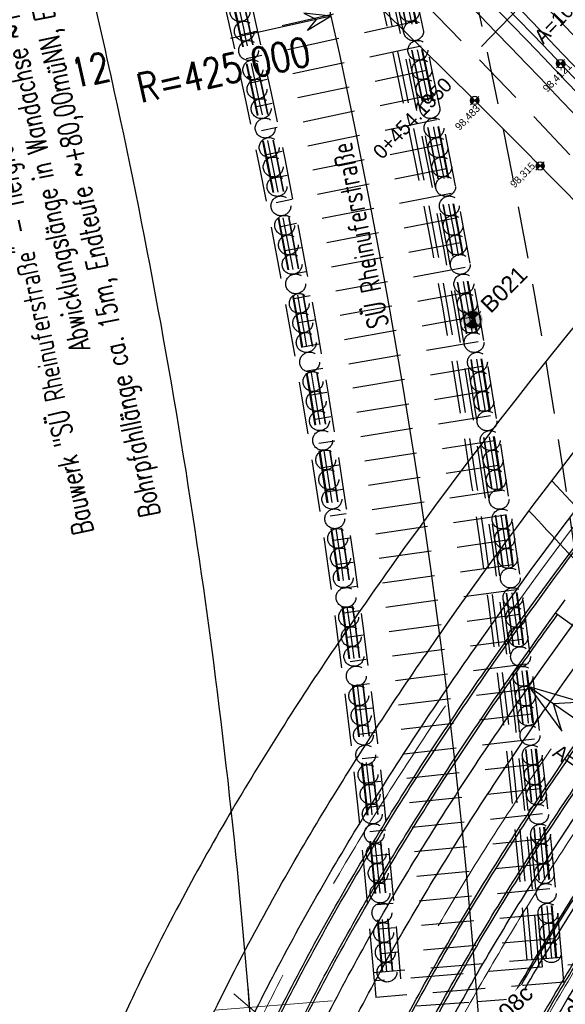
# Model space of a CAD drawing. Header units: metres. Extents: x 3458045 to 3462392, y 5482308 to 5484762.
# Tile 123 of 256: x 3459649 to 3459682, y 5483629 to 5483688. Entities that reach past the tile are written whole.
import ezdxf
from ezdxf.enums import TextEntityAlignment as Align

# ---------------------------------------------------------------- set-up
doc = ezdxf.new("R2010")
doc.units = ezdxf.units.M
doc.header["$PDMODE"] = 3
doc.header["$PDSIZE"] = 0.1
for name, pattern in [('AUSGEZOGEN', [2, 1, 1]), ('VERDECKT', [9.525, 6.35, -3.175]), ('VERDECKT2', [4.7625, 3.175, -1.5875])]:
    doc.linetypes.add(name, pattern=pattern)
doc.layers.get('0').update_dxf_attribs({"linetype": 'CONTINUOUS'})
for name, color, linetype in [('-SP_AXIS', 7, 'CONTINUOUS'), ('BAUER_BK BESTAND', 170, 'CONTINUOUS'), ('SP_ACHSE_6731', 7, 'CONTINUOUS'), ('SP_ACHSE_8521', 7, 'CONTINUOUS'), ('SP_ACHSE_8901', 7, 'CONTINUOUS'), ('SP_ACHSE_8911', 7, 'CONTINUOUS'), ('SP_AXIS', 7, 'CONTINUOUS'), ('SP_BW5xx-BrückenB44', 7, 'CONTINUOUS'), ('SP_BW5xx-SchutzbauwerkBASF', 7, 'VERDECKT2'), ('SP_BW5xx-StwRheinuferstraße', 7, 'CONTINUOUS'), ('SP_BW5xx-SÜRheinuferstraße', 7, 'CONTINUOUS'), ('SP_StadtbahnFluchtweg', 1, 'CONTINUOUS'), ('SP_Trogwand_L7+8', 2, 'CONTINUOUS'), ('SP_Tunnelwand_L7+8', 2, 'VERDECKT2'), ('SP_Vb_Planung', 10, 'CONTINUOUS'), ('SP_VERM', 1, 'CONTINUOUS'), ('SP_VERM-VA-B44', 150, 'CONTINUOUS'), ('T__AXIS', 3, 'CONTINUOUS')]:
    doc.layers.add(name, color=color, linetype=linetype)
doc.styles.add('K_ISOCP', font='k_isocp.shx')
doc.styles.add('SIMPLEX8', font='simplexd.shx', dxfattribs={"width": 0.8})
doc.styles.add('SP_F', font='romans.shx', dxfattribs={"width": 0.7, "bigfont": 'sp_f.shx'})
doc.styles.get("Standard").update_dxf_attribs({"font": 'txt.shx'})
doc.linetypes.add('EISENBAHN', pattern='A,0.15,[130,ltypeshp.shx,S=0.25,R=0,X=0,Y=0],0.15', length=0.3)

# ---------------------------------------------------------------- blocks, each defined once
blk = doc.blocks.new('kmr_li')
at = {"color": 1, "linetype": 'Continuous'}
blk.add_line((0, 0), (0, 3.571), dxfattribs=at)
at = {"color": 1}
for p, q in [((0, 0), (-0.306, 0.907)), ((-0.306, 0.907), (0, 0.519)), ((0, 0), (0.306, 0.907)), ((0.306, 0.907), (0, 0.519))]:
    blk.add_line(p, q, dxfattribs=at)
at = {"color": 1, "linetype": 'Continuous', "style": 'K_ISOCP'}
blk.add_attdef('STATION', text='', height=1, rotation=270.0001, dxfattribs=at).set_placement((0, 4.404), align=Align.MIDDLE_RIGHT)
blk.add_attdef('PARAUL', text='', height=1, rotation=270.0001, dxfattribs=at).set_placement((-0.5, 1), align=Align.TOP_RIGHT)
blk.add_attdef('PARAOL', text='', height=1, rotation=270.0001, dxfattribs=at).set_placement((0.5, 1), align=Align.BOTTOM_RIGHT)
blk = doc.blocks.new('kmr_re')
at = {"color": 1}
for p, q in [((0, 0), (-0.306221, -0.907473)), ((0, 0), (0.306221, -0.907473)), ((-0.306221, -0.907473), (0, -0.51875)), ((0.306221, -0.907473), (0, -0.51875))]:
    blk.add_line(p, q, dxfattribs=at)
at = {"color": 1, "linetype": 'Continuous'}
blk.add_line((0, 0), (0, -3.57143), dxfattribs=at)
at = {"color": 1, "linetype": 'Continuous', "style": 'K_ISOCP'}
blk.add_attdef('PARAUL', text='', height=1, rotation=270.0000584, dxfattribs=at).set_placement((-0.5, -1), align=Align.TOP_LEFT)
blk.add_attdef('PARAOL', text='', height=1, rotation=270.0000584, dxfattribs=at).set_placement((0.5, -1), align=Align.BOTTOM_LEFT)
blk.add_attdef('STATION', text='', height=1, rotation=270.0000584, dxfattribs=at).set_placement((0, -3.57143), align=Align.MIDDLE_LEFT)
blk = doc.blocks.new('SOFI-HK', base_point=(0, 0.000969))
at = {"color": 0, "linetype": 'Continuous'}
for p, q in [((0, 0.139982), (0, -0.138069)), ((-0.145258, 0.000969), (0.139135, 0.000969))]:
    blk.add_line(p, q, dxfattribs=at)
at = {"color": 0, "linetype": 'Continuous', "const_width": 0.1}
for points in [[(0, 0.050969, 0.414214), (-0.05, 0.000969)], [(0.05, 0.000969, -0.414214), (0, -0.049031)]]:
    blk.add_lwpolyline(points, format="xyb", dxfattribs=at)
at = {"color": 0, "linetype": 'Continuous'}
blk.add_circle((0, 0.000969), 0.1, dxfattribs=at)
blk = doc.blocks.new('B021')
h = blk.add_hatch(color=161)
h.dxf.hatch_style = 1
h.paths.add_polyline_path([(2.5, 0, 1), (-2.5, 0, 1)])
at = {"layer": 'BAUER_BK BESTAND'}
blk.add_point((0, 0), dxfattribs=at)
blk = doc.blocks.new('SOF_BEMSTR2')
at = {"color": 0, "linetype": 'ByBlock', "lineweight": -2}
for p, q in [((0, -20), (0, 8.5)), ((3.535, 3.535), (-3.535, -3.535)), ((-5, 0), (5, 0))]:
    blk.add_line(p, q, dxfattribs=at)

msp = doc.modelspace()

# ---------------------------------------------------------------- linework, layer by layer
at = {"layer": 'SP_ACHSE_6731'}
msp.add_lwpolyline([(3459881.431, 5483781.605), (3459775.3544, 5483717.6418, 0.0006868), (3459770.5464, 5483714.7367, 0.0020604), (3459765.7545, 5483711.8051, 0.003434), (3459760.995, 5483708.8211, 0.0048076), (3459756.2855, 5483705.7591, 0.0001835), (3459756.13, 5483705.6556, 0.0917105), (3459689.9388, 5483641.4448, 0.005897), (3459686.9574, 5483637.1459, 0.0073719), (3459684.0911, 5483632.7695, 0.0088469), (3459681.3683, 5483628.3025, 0.0103219), (3459678.8188, 5483623.7345, 0.011797), (3459676.4739, 5483619.0584, 0.0045035), (3459675.7031, 5483617.3858, 0.2228231), (3459677.0437, 5483532.3132, 0.0025401)], format="xyb", dxfattribs=at)
at = {"layer": 'SP_ACHSE_8521'}
msp.add_lwpolyline([(3459667.116, 5483524.3467, -0.2255197), (3459663.8072, 5483620.7334, -0.0051343), (3459664.7675, 5483622.8858, -0.011674), (3459667.3044, 5483628.0892, -0.0103411), (3459670.0679, 5483633.176, -0.0090081), (3459673.0262, 5483638.1522, -0.0076752), (3459676.1489, 5483643.027, -0.0063424), (3459679.407, 5483647.8124, -0.0936983), (3459747.1614, 5483714.0324, -0.0004892), (3459747.5816, 5483714.3114, -0.0047607), (3459752.3417, 5483717.3973, -0.0034005), (3459757.1515, 5483720.4051, -0.0020403), (3459761.9938, 5483723.3604, -0.0006801), (3459766.8521, 5483726.2893), (3459833.8685, 5483766.6082)], format="xyb", dxfattribs=at)
at = {"layer": 'SP_ACHSE_8901'}
msp.add_lwpolyline([(3459478.4179, 5483881.5975), (3459663.5917, 5483703.287, -0.0763528), (3459773.4733, 5483559.3038, -0.0026415)], format="xyb", dxfattribs=at)
at = {"layer": 'SP_ACHSE_8911'}
msp.add_lwpolyline([(3459777.2173, 5483559.7474, 0.0769413), (3459666.0197, 5483705.8087), (3459480.8452, 5483884.1198, 0.0146052)], format="xyb", dxfattribs=at)
at = {"layer": 'SP_AXIS'}
for points in [[(3459462.9996, 5483888.6898), (3459657.2317, 5483701.6383, -0.0004357), (3459663.6067, 5483695.4918, -0.001307), (3459669.9603, 5483689.3232, -0.0021783), (3459676.2707, 5483683.1104, -0.0030497), (3459682.5157, 5483676.832, -0.003921), (3459688.6726, 5483670.4671, -0.0047924), (3459694.7177, 5483663.996, -0.0018941), (3459696.8141, 5483661.6896, -0.028225), (3459725.0993, 5483626.531, -0.0018941), (3459726.9033, 5483623.9892, -0.0047924), (3459731.9296, 5483616.6986, -0.003921), (3459736.8282, 5483609.3214, -0.0030497), (3459741.6235, 5483601.8767, -0.0021783), (3459746.3407, 5483594.3821, -0.001307), (3459751.0056, 5483586.8549, -0.0004357), (3459755.6442, 5483579.3114, 0.0003596)], [(3459777.2173, 5483559.7474, 0.0769413), (3459666.0197, 5483705.8087), (3459480.8452, 5483884.1198, 0.0146052)], [(3459478.4179, 5483881.5975), (3459663.5917, 5483703.287, -0.0763528), (3459773.4733, 5483559.3038, -0.0026415)], [(3459881.431, 5483781.605), (3459775.3544, 5483717.6418, 0.0006868), (3459770.5464, 5483714.7367, 0.0020604), (3459765.7545, 5483711.8051, 0.003434), (3459760.995, 5483708.8211, 0.0048076), (3459756.2855, 5483705.7591, 0.0001835), (3459756.13, 5483705.6556, 0.0917105), (3459689.9388, 5483641.4448, 0.005897), (3459686.9574, 5483637.1459, 0.0073719), (3459684.0911, 5483632.7695, 0.0088469), (3459681.3683, 5483628.3025, 0.0103219), (3459678.8188, 5483623.7345, 0.011797), (3459676.4739, 5483619.0584, 0.0045035), (3459675.7031, 5483617.3858, 0.2228231), (3459677.0437, 5483532.3132, 0.0025401)], [(3459667.116, 5483524.3467, -0.2255197), (3459663.8072, 5483620.7334, -0.0051343), (3459664.7675, 5483622.8858, -0.011674), (3459667.3044, 5483628.0892, -0.0103411), (3459670.0679, 5483633.176, -0.0090081), (3459673.0262, 5483638.1522, -0.0076752), (3459676.1489, 5483643.027, -0.0063424), (3459679.407, 5483647.8124, -0.0936983), (3459747.1614, 5483714.0324, -0.0004892), (3459747.5816, 5483714.3114, -0.0047607), (3459752.3417, 5483717.3973, -0.0034005), (3459757.1515, 5483720.4051, -0.0020403), (3459761.9938, 5483723.3604, -0.0006801), (3459766.8521, 5483726.2893), (3459833.8685, 5483766.6082)]]:
    msp.add_lwpolyline(points, format="xyb", dxfattribs=at)
at = {"layer": 'SP_BW5xx-BrückenB44', "color": 96, "ltscale": 0.5}
msp.add_line((3459685.6168, 5483648.8868), (3459681.0175, 5483652.2522), dxfattribs=at)
at = {"layer": 'SP_BW5xx-BrückenB44', "color": 96, "linetype": 'VERDECKT', "lineweight": 13, "ltscale": 2, "flags": 128}
for points in [[(3459662.4661, 5483617.5053, -0.0077788), (3459663.8072, 5483620.7334, -0.0051343), (3459664.7675, 5483622.8858, -0.011674), (3459667.3044, 5483628.0892, -0.0103411), (3459670.0679, 5483633.176, -0.0090081), (3459673.0262, 5483638.1522, -0.0076752), (3459676.1489, 5483643.027, -0.0063424), (3459679.407, 5483647.8124, -0.0936983), (3459747.1614, 5483714.0324, -0.0004892), (3459747.5816, 5483714.3114, -0.0047607), (3459752.3417, 5483717.3973, -0.0034005), (3459757.1515, 5483720.4051, -0.0020403), (3459761.9938, 5483723.3604, -0.0006801), (3459766.8521, 5483726.2893), (3459767.293, 5483726.5545)], [(3459665.4795, 5483616.2878, -0.007822), (3459666.7888, 5483619.44, -0.0051343), (3459667.7218, 5483621.5313, -0.011674), (3459670.1917, 5483626.5972, -0.0103411), (3459672.891, 5483631.5659, -0.0090081), (3459675.7894, 5483636.4414, -0.0076752), (3459678.8583, 5483641.2321, -0.0063424), (3459682.07, 5483645.9494, -0.0936983), (3459748.9617, 5483711.3266, -0.0004892), (3459749.3767, 5483711.6021, -0.0047607), (3459754.0836, 5483714.6535, -0.0034005), (3459758.8559, 5483717.6379, -0.0020403), (3459763.6756, 5483720.5793, -0.0006801), (3459768.5263, 5483723.5037), (3459769.1481, 5483723.8778)]]:
    msp.add_lwpolyline(points, format="xyb", dxfattribs=at)
at = {"layer": 'SP_BW5xx-BrückenB44', "color": 96}
for points in [[(3459664.1798, 5483617.514, -0.0063324), (3459665.2636, 5483620.1016, -0.0051343), (3459666.2106, 5483622.2242, -0.011674), (3459668.7147, 5483627.3604, -0.0103411), (3459671.4469, 5483632.3895, -0.0090081), (3459674.3759, 5483637.3165, -0.0076752), (3459677.4723, 5483642.1503, -0.0063424), (3459680.7078, 5483646.9024, -0.0936983), (3459748.0408, 5483712.7108, -0.0004892), (3459748.4584, 5483712.988, -0.0047607), (3459753.1925, 5483716.0571, -0.0034005), (3459757.9841, 5483719.0534, -0.0020403), (3459762.8153, 5483722.0019, -0.0006412), (3459767.392, 5483724.7615)], [(3459668.7247, 5483614.9767, -0.0078715), (3459669.9997, 5483618.0471, -0.0051343), (3459670.9033, 5483620.0725, -0.011674), (3459673.301, 5483624.9903, -0.0103411), (3459675.9312, 5483629.8318, -0.0090081), (3459678.7652, 5483634.5989, -0.0076752), (3459681.7761, 5483639.2992, -0.0063424), (3459684.9379, 5483643.9431, -0.0936983), (3459750.9005, 5483708.4127, -0.0004892), (3459751.3098, 5483708.6844, -0.0047607), (3459755.9594, 5483711.6987, -0.0034005), (3459760.6914, 5483714.6578, -0.0020403), (3459765.4867, 5483717.5844, -0.0006801), (3459770.3293, 5483720.5038), (3459771.1459, 5483720.9951)], [(3459659.9511, 5483618.5214, -0.0077448), (3459661.3188, 5483621.8129, -0.0051343), (3459662.3019, 5483624.0164, -0.011674), (3459664.8947, 5483629.3345, -0.0103411), (3459667.7117, 5483634.5199, -0.0090081), (3459670.7199, 5483639.5801, -0.0076752), (3459673.8875, 5483644.525, -0.0063424), (3459677.1844, 5483649.3673, -0.0936983), (3459745.6588, 5483716.2907, -0.0004892), (3459746.0835, 5483716.5727, -0.0037356), (3459749.8484, 5483719.0244, -0.0034005)], [(3459670.9622, 5483613.4256, -0.0093683), (3459672.4307, 5483616.9924, -0.0051343), (3459673.3121, 5483618.968, -0.011674), (3459675.6552, 5483623.7737, -0.0103411), (3459678.2331, 5483628.5189, -0.0090081), (3459681.0184, 5483633.2039, -0.0076752), (3459683.9854, 5483637.8357, -0.0063424), (3459687.1093, 5483642.424, -0.0936983), (3459752.3685, 5483706.2064, -0.0004892), (3459752.7734, 5483706.4753, -0.0047607), (3459757.3797, 5483709.4614, -0.0034005), (3459762.0812, 5483712.4014, -0.0020403), (3459766.858, 5483715.3167, -0.0006801), (3459771.6944, 5483718.2324), (3459772.6586, 5483718.8125)], [(3459671.089, 5483614.0214, -0.0079096), (3459672.339, 5483617.0322, -0.0051343), (3459673.2212, 5483619.0097, -0.011674), (3459675.5664, 5483623.8196, -0.0103411), (3459678.1463, 5483628.5684, -0.0090081), (3459680.9333, 5483633.2566, -0.0076752), (3459683.902, 5483637.8909, -0.0063424), (3459687.0274, 5483642.4813, -0.0936983), (3459752.3131, 5483706.2897, -0.0004892), (3459752.7182, 5483706.5586, -0.0047607), (3459757.3261, 5483709.5458, -0.0034005), (3459762.0287, 5483712.4866, -0.0020403), (3459766.8062, 5483715.4023, -0.0006801), (3459771.6429, 5483718.3181), (3459772.6015, 5483718.8949)], [(3459671.2403, 5483613.3132, -0.0093772), (3459672.706, 5483616.873, -0.0051343), (3459673.5848, 5483618.8429, -0.011674), (3459675.9217, 5483623.6359, -0.0103411), (3459678.4937, 5483628.3703, -0.0090081), (3459681.2734, 5483633.046, -0.0076752), (3459684.2355, 5483637.67, -0.0063424), (3459687.3551, 5483642.252, -0.0936983), (3459752.5347, 5483705.9567, -0.0004892), (3459752.9391, 5483706.2252, -0.0047607), (3459757.5405, 5483709.2081, -0.0034005), (3459762.2385, 5483712.146, -0.0020403), (3459767.0132, 5483715.06, -0.0006801), (3459771.8489, 5483717.9753), (3459772.8298, 5483718.5654)], [(3459773.5686, 5483717.4994, 0.0004908), (3459770.1317, 5483715.4208, 0.0020604), (3459765.3342, 5483712.4858, 0.003434), (3459760.5654, 5483709.496, 0.0048076), (3459755.843, 5483706.4256, 0.0001835), (3459755.6867, 5483706.3216, 0.0918169), (3459689.2245, 5483641.8206, 0.0059411), (3459686.205, 5483637.462, 0.0074015), (3459683.3002, 5483633.0203, 0.0088619), (3459680.5389, 5483628.4825, 0.0103224), (3459677.9516, 5483623.8381, 0.0117829), (3459675.5699, 5483619.0799, 0.005959), (3459674.5446, 5483616.8334, 0.0080538), (3459673.2779, 5483613.8381, 0.0080538)], [(3459773.6543, 5483717.3758, 0.000492), (3459770.2095, 5483715.2925, 0.0020604), (3459765.413, 5483712.3582, 0.003434), (3459760.646, 5483709.3694, 0.0048076), (3459755.926, 5483706.3006, 0.0001835), (3459755.7698, 5483706.1967, 0.0918169), (3459689.3468, 5483641.7338, 0.0059411), (3459686.3293, 5483637.3781, 0.0074015), (3459683.4269, 5483632.94, 0.0088619), (3459680.6684, 5483628.4068, 0.0103224), (3459678.0841, 5483623.7678, 0.0117829), (3459675.7056, 5483619.0159, 0.005959), (3459674.6817, 5483616.7728, 0.0080538), (3459673.417, 5483613.7819, 0.0080538)], [(3459658.7574, 5483619.0037, -0.007729), (3459660.1376, 5483622.3253, -0.0051343), (3459661.1315, 5483624.553, -0.011674), (3459663.7509, 5483629.9256, -0.0103411), (3459666.5933, 5483635.1578, -0.0090081), (3459669.6253, 5483640.2578, -0.0076752), (3459672.8142, 5483645.236, -0.0063424), (3459676.1294, 5483650.1053, -0.0908776), (3459742.5424, 5483715.7442, 0.7365005)], [(3459656.6944, 5483619.8372, -0.0077027), (3459658.0964, 5483623.2108, -0.0051343), (3459659.109, 5483625.4804, -0.011674), (3459661.7742, 5483630.9471, -0.0103411), (3459664.6606, 5483636.2602, -0.0090081), (3459667.7335, 5483641.4291, -0.0076752), (3459670.9593, 5483646.4648, -0.0063424), (3459674.3063, 5483651.3807, -0.0800487), (3459732.1465, 5483711.0587, -0.0004892)], [(3459661.9352, 5483619.5533, -0.0040219), (3459662.649, 5483621.2359, -0.0051343), (3459663.6199, 5483623.412, -0.011674), (3459666.1828, 5483628.6689, -0.0103411), (3459668.9713, 5483633.8015, -0.0090081), (3459671.9528, 5483638.8168, -0.0076752), (3459675.0964, 5483643.7242, -0.0063424), (3459678.3725, 5483648.5361, -0.0054256), (3459681.6077, 5483653.0596, -0.0004892)], [(3459662.0742, 5483619.4971, -0.0040188), (3459662.7866, 5483621.1762, -0.0051343), (3459663.7563, 5483623.3495, -0.011674), (3459666.3161, 5483628.6, -0.0103411), (3459669.1015, 5483633.7272, -0.0090081), (3459672.0803, 5483638.7378, -0.0076752), (3459675.2214, 5483643.6414, -0.0063424), (3459678.4954, 5483648.4501, -0.0044495), (3459681.1398, 5483652.1628, -0.0004892)], [(3459667.2203, 5483617.418, -0.0038997), (3459667.8782, 5483618.9674, -0.0051343), (3459668.8012, 5483621.0363, -0.011674), (3459671.2466, 5483626.052, -0.0103411), (3459673.9225, 5483630.9775, -0.0090081), (3459676.7991, 5483635.8162, -0.0076752), (3459679.8483, 5483640.5763, -0.0063424), (3459683.0431, 5483645.2687, -0.0054279), (3459686.2077, 5483649.6935, -0.0004892)], [(3459667.0813, 5483617.4742, -0.0039031), (3459667.7406, 5483619.0271, -0.0051343), (3459668.6649, 5483621.0988, -0.011674), (3459671.1134, 5483626.1209, -0.0103411), (3459673.7922, 5483631.0518, -0.0090081), (3459676.6716, 5483635.8952, -0.0076752), (3459679.7232, 5483640.6592, -0.0063424), (3459682.9202, 5483645.3546, -0.0044307), (3459685.4978, 5483648.9739, -0.0004892)]]:
    msp.add_lwpolyline(points, format="xyb", dxfattribs=at)
at = {"layer": 'SP_BW5xx-BrückenB44', "color": 96, "flags": 128}
for points in [[(3459667.925, 5483615.2998, -0.0078588), (3459669.2084, 5483618.3903, -0.0051343), (3459670.1193, 5483620.432, -0.011674), (3459672.5348, 5483625.3863, -0.0103411), (3459675.182, 5483630.2591, -0.0090081), (3459678.0319, 5483635.053, -0.0076752), (3459681.0571, 5483639.7755, -0.0063424), (3459684.2312, 5483644.4375, -0.0936983), (3459750.4228, 5483709.1308, -0.0004892), (3459750.8334, 5483709.4034, -0.0047607), (3459755.4972, 5483712.4268, -0.0034005), (3459760.2391, 5483715.3922, -0.0020403), (3459765.0404, 5483718.3224, -0.0007879), (3459770.654, 5483721.705, -0.0006412)], [(3459680.5586, 5483653.8272, -0.0436448), (3459710.1152, 5483687.599, -0.0004892)], [(3459660.0902, 5483618.4653, -0.0077467), (3459661.4564, 5483621.7532, -0.0051343), (3459662.4382, 5483623.9539, -0.011674), (3459665.0279, 5483629.2657, -0.0103411), (3459667.842, 5483634.4456, -0.0090081), (3459670.8475, 5483639.5011, -0.0076752), (3459674.0126, 5483644.4421, -0.0063424), (3459677.3073, 5483649.2813, -0.0054251), (3459680.5586, 5483653.8272, -0.0004892)], [(3459667.7859, 5483615.356, -0.0078567), (3459669.0708, 5483618.45, -0.0051343), (3459669.9829, 5483620.4945, -0.011674), (3459672.4015, 5483625.4552, -0.0103411), (3459675.0517, 5483630.3334, -0.0090081), (3459677.9044, 5483635.1319, -0.0076752), (3459680.9321, 5483639.8584, -0.0063424), (3459684.1083, 5483644.5235, -0.0054285), (3459687.2569, 5483648.9258, -0.0004892)]]:
    msp.add_lwpolyline(points, format="xyb", dxfattribs=at)
at = {"layer": 'SP_BW5xx-BrückenB44', "color": 96, "lineweight": 13}
msp.add_lwpolyline([(3459669.1883, 5483614.7894, -0.0078788), (3459670.4584, 5483617.8481, -0.0051343), (3459671.3578, 5483619.8641, -0.011674), (3459673.7452, 5483624.7608, -0.0103411), (3459676.3656, 5483629.5841, -0.0090081), (3459679.1904, 5483634.3357, -0.0076752), (3459682.193, 5483639.0231, -0.0063424), (3459685.3476, 5483643.6564, -0.0936983), (3459751.1775, 5483707.9964, -0.0004892), (3459751.5859, 5483708.2676, -0.0047607), (3459756.2274, 5483711.2765, -0.0034005), (3459760.9536, 5483714.232, -0.0020403), (3459765.7454, 5483717.1565, -0.0006801), (3459770.5869, 5483720.0752), (3459771.4313, 5483720.5833)], format="xyb", dxfattribs=at)
at = {"layer": 'SP_BW5xx-BrückenB44', "lineweight": 13, "flags": 128}
for points in [[(3459680.7884, 5483660.2517, -0.0037012), (3459685.3175, 5483655.382, -0.0018963), (3459687.3492, 5483653.1469, -0.0116833), (3459697.6695, 5483641.2518, -0.0144022), (3459709.6088, 5483625.9462)], [(3459679.4117, 5483658.4321, -0.0034897), (3459683.6587, 5483653.8619, -0.0018992), (3459685.6815, 5483651.6364, -0.0121148), (3459696.3026, 5483639.3736, -0.0145496), (3459708.2543, 5483623.9882)]]:
    msp.add_lwpolyline(points, format="xyb", dxfattribs=at)
at = {"layer": 'SP_BW5xx-SchutzbauwerkBASF', "color": 96}
msp.add_lwpolyline([(3459672.6044, 5483628.4916), (3459676.2939, 5483628.7647), (3459679.7848, 5483629.0221)], dxfattribs=at)
at = {"layer": 'SP_BW5xx-StwRheinuferstraße', "color": 96, "linetype": 'VERDECKT', "lineweight": 13, "ltscale": 2, "flags": 128}
msp.add_lwpolyline([(3459659.221, 5483618.8164, -0.007735), (3459660.5963, 5483622.1263, -0.0051343), (3459661.586, 5483624.3446, -0.011674), (3459664.1951, 5483629.6961, -0.0103411), (3459667.0277, 5483634.9101, -0.0090081), (3459670.0504, 5483639.9946, -0.0076752), (3459673.231, 5483644.9599, -0.0063424), (3459676.5391, 5483649.8187, -0.0936983), (3459745.2226, 5483716.9464, -0.0004892), (3459745.6485, 5483717.2292, -0.0047607), (3459750.4658, 5483720.3522, -0.0034005), (3459755.316, 5483723.3852, -0.0020403), (3459760.1827, 5483726.3553, -0.0006801), (3459765.0492, 5483729.2892), (3459765.2952, 5483729.4372)], format="xyb", dxfattribs=at)
at = {"layer": 'SP_BW5xx-SÜRheinuferstraße', "color": 96, "linetype": 'VERDECKT2'}
for p, q in [((3459672.2452, 5483689.494), (3459661.9949, 5483687.2178)), ((3459672.5698, 5483688.0201), (3459662.3152, 5483685.7634)), ((3459672.8911, 5483686.5374), (3459662.6286, 5483684.3169)), ((3459673.2072, 5483685.0536), (3459662.9369, 5483682.8693)), ((3459673.518, 5483683.5686), (3459663.24, 5483681.4207)), ((3459673.8235, 5483682.0826), (3459663.5381, 5483679.9709)), ((3459674.1238, 5483680.5955), (3459663.831, 5483678.5201)), ((3459674.4189, 5483679.1074), (3459664.1188, 5483677.0683)), ((3459674.7087, 5483677.6182), (3459664.4015, 5483675.6155)), ((3459674.9933, 5483676.128), (3459664.679, 5483674.1617)), ((3459675.2726, 5483674.6368), (3459664.9514, 5483672.7069)), ((3459675.5466, 5483673.1446), (3459665.2187, 5483671.2512)), ((3459675.8154, 5483671.6515), (3459665.4809, 5483669.7946)), ((3459676.0788, 5483670.1574), (3459665.7378, 5483668.337)), ((3459676.3371, 5483668.6625), (3459665.9897, 5483666.8785)), ((3459676.59, 5483667.1666), (3459666.2364, 5483665.4192)), ((3459676.8376, 5483665.6698), (3459666.478, 5483663.9589)), ((3459677.08, 5483664.1722), (3459666.7143, 5483662.4979)), ((3459677.3171, 5483662.6737), (3459666.9456, 5483661.036)), ((3459677.5489, 5483661.1744), (3459667.1717, 5483659.5733)), ((3459677.7754, 5483659.6743), (3459667.3926, 5483658.1098)), ((3459677.9966, 5483658.1734), (3459667.6083, 5483656.6456)), ((3459678.2125, 5483656.6717), (3459667.8189, 5483655.1806)), ((3459678.4231, 5483655.1693), (3459668.0243, 5483653.7148)), ((3459678.6284, 5483653.6661), (3459668.2245, 5483652.2484)), ((3459678.8284, 5483652.1622), (3459668.4196, 5483650.7812)), ((3459679.0231, 5483650.6577), (3459668.6095, 5483649.3134)), ((3459679.2124, 5483649.1524), (3459668.7941, 5483647.8449)), ((3459679.3965, 5483647.6465), (3459668.9737, 5483646.3758)), ((3459679.5752, 5483646.14), (3459669.148, 5483644.906)), ((3459679.7487, 5483644.6328), (3459669.3171, 5483643.4357)), ((3459679.9168, 5483643.125), (3459669.4811, 5483641.9647)), ((3459680.0795, 5483641.6166), (3459669.6398, 5483640.4932)), ((3459680.237, 5483640.1077), (3459669.7934, 5483639.0211)), ((3459680.3891, 5483638.5983), (3459669.9417, 5483637.5485)), ((3459680.5359, 5483637.0883), (3459670.0849, 5483636.0754)), ((3459680.6774, 5483635.5777), (3459670.2228, 5483634.6018)), ((3459680.8135, 5483634.0668), (3459670.3556, 5483633.1277)), ((3459680.9443, 5483632.5553), (3459670.4832, 5483631.6532)), ((3459681.3891, 5483631.4339), (3459670.0273, 5483630.5015)), ((3459684.918, 5483631.2218), (3459670.0679, 5483630.0032)), ((3459679.5951, 5483631.2867), (3459679.2961, 5483631.2621)), ((3459681.5092, 5483629.9387), (3459681.4297, 5483630.9355)), ((3459670.0679, 5483630.0032), (3459670.1473, 5483629.0063)), ((3459681.5092, 5483629.9387), (3459670.1473, 5483629.0063)), ((3459680.2252, 5483629.8352), (3459680.2253, 5483629.8334))]:
    msp.add_line(p, q, dxfattribs=at)
for points in [[(3459684.918, 5483631.2218, 0.0340566), (3459676.1686, 5483689.5826, 0.0056643), (3459674.1154, 5483698.4335, 0.0065321), (3459671.8389, 5483707.2633, 0.0036749), (3459670.5784, 5483711.7658, 0.0197576), (3459662.9094, 5483734.9164, 0.0344244), (3459645.279, 5483773.5398, 0.0020038), (3459644.0662, 5483775.7542, 0.0061011), (3459639.8927, 5483783.0847, 0.0051625), (3459635.5731, 5483790.2892, 0.0042238), (3459631.1363, 5483797.3837, 0.0032852), (3459626.6112, 5483804.3834, 0.0023466), (3459622.0256, 5483811.3045, 0.0006441), (3459619.9172, 5483814.4457)], [(3459680.7911, 5483631.3848, 0.0337681), (3459672.1646, 5483688.7002, 0.0056643), (3459670.1322, 5483697.4618, 0.0065321), (3459667.8824, 5483706.1879, 0.0036749), (3459666.6384, 5483710.6316, 0.0197576), (3459659.0714, 5483733.4744, 0.0344244), (3459641.6751, 5483771.5848, 0.0020038), (3459640.4781, 5483773.7702, 0.0061011), (3459636.3547, 5483781.0128, 0.0051625), (3459632.0786, 5483788.1447, 0.0042238), (3459627.6786, 5483795.1805, 0.0032852), (3459623.1827, 5483802.1349, 0.0023466), (3459618.6183, 5483809.0239, 0.0006438), (3459616.5168, 5483812.155)], [(3459681.4297, 5483630.9355, 0.034059), (3459672.7506, 5483688.8293, 0.0056643), (3459670.7151, 5483697.604, 0.0065321), (3459668.4614, 5483706.3453, 0.0036749), (3459667.215, 5483710.7976, 0.0197576), (3459659.633, 5483733.6854, 0.0344244), (3459642.2025, 5483771.8709, 0.0020038), (3459641.0032, 5483774.0606, 0.0061011), (3459636.8724, 5483781.316, 0.0051625), (3459632.59, 5483788.4585, 0.0042238), (3459628.1846, 5483795.5029, 0.0032852), (3459623.6844, 5483802.464, 0.0023466), (3459619.117, 5483809.3577, 0.0006438), (3459617.0144, 5483812.4902)], [(3459680.0344, 5483630.821, 0.0340599), (3459671.3834, 5483688.5281, 0.0056643), (3459669.355, 5483697.2722, 0.0065321), (3459667.1104, 5483705.9781, 0.0036749), (3459665.8697, 5483710.4103, 0.0197576), (3459658.3225, 5483733.193, 0.0344244), (3459640.9719, 5483771.2033, 0.0020038), (3459639.778, 5483773.3831, 0.0061011), (3459635.6643, 5483780.6085, 0.0051625), (3459631.3968, 5483787.7263, 0.0042238), (3459627.0039, 5483794.7506, 0.0032852), (3459622.5138, 5483801.6962, 0.0023466), (3459617.9535, 5483808.579, 0.0006438), (3459615.8533, 5483811.708)], [(3459680.2337, 5483630.8374, 0.0340598), (3459671.5787, 5483688.5711, 0.0056643), (3459669.5493, 5483697.3196, 0.0065321), (3459667.3034, 5483706.0305, 0.0036749), (3459666.0619, 5483710.4656, 0.0197576), (3459658.5097, 5483733.2634, 0.0344244), (3459641.1477, 5483771.2987, 0.0020038), (3459639.9531, 5483773.4799, 0.0061011), (3459635.8369, 5483780.7096, 0.0051625), (3459631.5672, 5483787.8309, 0.0042238), (3459627.1726, 5483794.8581, 0.0032852), (3459622.681, 5483801.8059, 0.0023466), (3459618.1197, 5483808.6902, 0.0006438), (3459616.0192, 5483811.8198)], [(3459681.0403, 5483631.4053, 0.0337681), (3459672.4088, 5483688.754, 0.0056643), (3459670.3751, 5483697.5211, 0.0065321), (3459668.1237, 5483706.2535, 0.0036749), (3459666.8787, 5483710.7007, 0.0192938), (3459659.5038, 5483733.0329, 0.0192938)], [(3459681.0901, 5483631.4094, 0.0337681), (3459672.4576, 5483688.7648, 0.0056643), (3459670.4237, 5483697.5329, 0.0065321), (3459668.1719, 5483706.2666, 0.0036749), (3459666.9267, 5483710.7146, 0.0192938), (3459659.5506, 5483733.0504, 0.0192938)], [(3459680.4423, 5483631.3562, 0.0337681), (3459671.8228, 5483688.6249, 0.0056643), (3459669.7922, 5483697.3789, 0.0065321), (3459667.5447, 5483706.0961, 0.0036749), (3459666.3021, 5483710.5348, 0.0192938), (3459658.9417, 5483732.823, 0.0192938)], [(3459680.4622, 5483631.3578, 0.0337681), (3459671.8424, 5483688.6292, 0.0056643), (3459669.8116, 5483697.3836, 0.0065321), (3459667.564, 5483706.1014, 0.0036749), (3459666.3213, 5483710.5403, 0.0192938), (3459658.9604, 5483732.83, 0.0192938)], [(3459679.2961, 5483631.2621, 0.0337681), (3459670.6998, 5483688.3774, 0.0056643), (3459668.675, 5483697.1063, 0.0065321), (3459666.4349, 5483705.7945, 0.0036749), (3459665.197, 5483710.2166, 0.0190917), (3459657.9501, 5483732.191, 0.0190917)], [(3459679.5951, 5483631.2867, 0.0337681), (3459670.9928, 5483688.442, 0.0056643), (3459668.9664, 5483697.1774, 0.0065321), (3459666.7244, 5483705.8732, 0.0036749), (3459665.4853, 5483710.2996, 0.0190925), (3459658.2308, 5483732.2966, 0.0190925)], [(3459670.8246, 5483630.567, 0.0337681), (3459662.3989, 5483686.5482, 0.0056643), (3459660.4171, 5483695.0919, 0.0065321), (3459658.2325, 5483703.565, 0.0036749), (3459657.0287, 5483707.8651, 0.0192938), (3459649.902, 5483729.4457, 0.0192938)], [(3459671.1535, 5483630.594, 0.0337681), (3459662.7212, 5483686.6192, 0.0056643), (3459660.7377, 5483695.1701, 0.0065321), (3459658.551, 5483703.6516, 0.0036749), (3459657.3459, 5483707.9564, 0.0192938), (3459650.2111, 5483729.5612, 0.0192938)], [(3459671.1734, 5483630.5956, 0.0337681), (3459662.7407, 5483686.6235, 0.0056643), (3459660.7571, 5483695.1749, 0.0065321), (3459658.5703, 5483703.6568, 0.0036749), (3459657.3651, 5483707.9619, 0.0192938), (3459650.2298, 5483729.5682, 0.0192938)], [(3459671.6625, 5483630.1341, 0.0340657), (3459663.1802, 5483686.7204, 0.0056643), (3459661.1943, 5483695.2815, 0.0065321), (3459659.0045, 5483703.7749, 0.0036749), (3459657.7975, 5483708.0864, 0.0192938), (3459650.6514, 5483729.7257, 0.0192938)], [(3459670.0679, 5483630.0032, 0.0340669), (3459661.6177, 5483686.3761, 0.0056643), (3459659.6399, 5483694.9023, 0.0065321), (3459657.4605, 5483703.3552, 0.0036749), (3459656.26, 5483707.6438, 0.0192938), (3459649.1526, 5483729.1657)], [(3459670.5256, 5483630.5424, 0.0337681), (3459662.106, 5483686.4837, 0.0056643), (3459660.1256, 5483695.0208, 0.0065321), (3459657.943, 5483703.4863, 0.0036749), (3459656.7404, 5483707.7821, 0.0192938), (3459649.6209, 5483729.3407, 0.0192938)], [(3459670.5754, 5483630.5465, 0.0337681), (3459662.1548, 5483686.4944, 0.0056643), (3459660.1742, 5483695.0327, 0.0065321), (3459657.9913, 5483703.4995, 0.0036749), (3459656.7885, 5483707.7959, 0.0192938), (3459649.6678, 5483729.3582, 0.0192938)]]:
    msp.add_lwpolyline(points, format="xyb", dxfattribs=at)
for centre in [(3459661.9377, 5483688.6166), (3459672.1816, 5483688.6278), (3459662.2002, 5483687.4456), (3459672.438, 5483687.4555), (3459662.4591, 5483686.2739), (3459672.6912, 5483686.2825), (3459662.7149, 5483685.1015), (3459672.941, 5483685.1088), (3459662.9673, 5483683.9283), (3459673.1876, 5483683.9344), (3459663.2164, 5483682.7545), (3459673.4309, 5483682.7594), (3459663.4621, 5483681.5799), (3459673.6709, 5483681.5836), (3459663.7045, 5483680.4046), (3459673.9076, 5483680.4072), (3459663.9434, 5483679.2287), (3459674.141, 5483679.2301), (3459664.1791, 5483678.052), (3459674.3712, 5483678.0524), (3459664.4113, 5483676.8747), (3459674.598, 5483676.874), (3459664.6402, 5483675.6967), (3459674.8216, 5483675.695), (3459664.8657, 5483674.5181), (3459675.0418, 5483674.5154), (3459665.0879, 5483673.3389), (3459675.2588, 5483673.3352), (3459665.3067, 5483672.159), (3459675.4725, 5483672.1543), (3459665.5221, 5483670.9785), (3459665.7341, 5483669.7974), (3459665.9427, 5483668.6156), (3459676.0937, 5483668.6084), (3459666.148, 5483667.4333), (3459676.2942, 5483667.4252), (3459666.3499, 5483666.2504), (3459676.4913, 5483666.2415), (3459666.5484, 5483665.067), (3459676.6852, 5483665.0573), (3459666.7435, 5483663.8829), (3459676.8757, 5483663.8725), (3459666.9352, 5483662.6983), (3459677.063, 5483662.6872), (3459667.1236, 5483661.5132), (3459677.2469, 5483661.5014), (3459667.3085, 5483660.3276), (3459677.4275, 5483660.315), (3459667.4901, 5483659.1414), (3459677.6048, 5483659.1282), (3459667.6682, 5483657.9547), (3459677.7788, 5483657.9409), (3459667.843, 5483656.7675), (3459677.9494, 5483656.7531), (3459668.0144, 5483655.5798), (3459678.1168, 5483655.5648), (3459668.1824, 5483654.3916), (3459678.2808, 5483654.3761), (3459668.3469, 5483653.2029), (3459678.4415, 5483653.1869), (3459668.5081, 5483652.0138), (3459678.5989, 5483651.9972), (3459668.6659, 5483650.8242), (3459678.7529, 5483650.8072), (3459668.8203, 5483649.6342), (3459678.9037, 5483649.6167), (3459668.9712, 5483648.4437), (3459679.0511, 5483648.4257), (3459669.1188, 5483647.2528), (3459679.1952, 5483647.2344), (3459669.263, 5483646.0615), (3459679.3359, 5483646.0427), (3459669.4037, 5483644.8698), (3459679.4733, 5483644.8506), (3459669.5411, 5483643.6777), (3459679.6074, 5483643.6581), (3459669.675, 5483642.4852), (3459679.7382, 5483642.4653), (3459669.8055, 5483641.2923), (3459679.8656, 5483641.272), (3459669.9326, 5483640.0991), (3459679.9897, 5483640.0785), (3459670.0563, 5483638.9055), (3459680.1105, 5483638.8846), (3459670.1766, 5483637.7115), (3459680.2279, 5483637.6903), (3459670.2935, 5483636.5172), (3459680.342, 5483636.4957), (3459670.4069, 5483635.3226), (3459680.4527, 5483635.3009), (3459670.517, 5483634.1276), (3459680.5601, 5483634.1057), (3459670.6236, 5483632.9324), (3459680.6642, 5483632.9102), (3459670.7268, 5483631.7368), (3459680.7649, 5483631.7144), (3459670.8265, 5483630.541)]:
    msp.add_circle(centre, 0.6, dxfattribs=at)
at = {"layer": 'SP_StadtbahnFluchtweg'}
for points in [[(3459770.9868, 5483573.8591, 0.0705157), (3459667.0255, 5483706.8532), (3459481.8509, 5483885.1643, 0.0146052), (3459449.208, 5483914.8096, 0.0024244), (3459443.1423, 5483919.951, 0.0025682), (3459435.0409, 5483926.6787, 0.0018344), (3459426.8839, 5483933.332, 0.0011007), (3459418.6913, 5483939.9347, 0.0003669), (3459410.4827, 5483946.5107, -0.0004089), (3459403.1219, 5483952.4081, -0.0012268), (3459395.7842, 5483958.3265, -0.0020447), (3459388.489, 5483964.2898, -0.0028626), (3459381.2564, 5483970.3214, -0.0036805), (3459374.107, 5483976.444, -0.0033791), (3459368.6904, 5483981.2179, -0.0305085), (3459325.9228, 5484024.4096), (3459319.8219, 5484031.3731)], [(3459765.3996, 5483570.6363, 0.070515), (3459662.5516, 5483702.2071), (3459477.377, 5483880.5182, 0.0146052), (3459445.0129, 5483909.9102, 0.0024244), (3459438.9957, 5483915.0106, 0.0025682), (3459430.9457, 5483921.6955, 0.0018344), (3459422.8254, 5483928.3189, 0.0011007), (3459414.655, 5483934.9038, 0.0003669), (3459406.4537, 5483941.4738, -0.0004089), (3459399.0848, 5483947.3777, -0.0012268), (3459391.7225, 5483953.316, -0.0020447), (3459384.3865, 5483959.3127, -0.0028626), (3459377.0972, 5483965.3916, -0.0036805), (3459369.8756, 5483971.5759, -0.0033791), (3459364.3931, 5483976.408, -0.0305085), (3459321.0714, 5484020.1592), (3459314.9705, 5484027.1227)]]:
    msp.add_lwpolyline(points, format="xyb", dxfattribs=at)
at = {"layer": 'SP_Trogwand_L7+8', "color": 1, "linetype": 'VERDECKT2'}
msp.add_lwpolyline([(3459313.5605, 5484025.8859), (3459319.6613, 5484018.9225, 0.0305905), (3459363.2672, 5483974.8987, 0.0033195), (3459368.6704, 5483970.1385, 0.0036712), (3459375.8927, 5483963.9544, 0.0028553), (3459383.1863, 5483957.8724, 0.0020395), (3459390.5307, 5483951.869, 0.0012237), (3459397.9055, 5483945.9206, 0.0004079), (3459405.2911, 5483940.0032, -0.0003675), (3459413.4813, 5483933.4418, -0.0011024), (3459421.6445, 5483926.8625, -0.0018373), (3459429.7612, 5483920.2417, -0.0025722), (3459437.8115, 5483913.5558, -0.002454), (3459443.8899, 5483908.4025, -0.014563), (3459476.0769, 5483879.1664), (3459661.2507, 5483700.8559, -0.0707095), (3459764.0019, 5483569.3047, -0.0707095)], format="xyb", dxfattribs=at)
at = {"layer": 'SP_Tunnelwand_L7+8'}
msp.add_lwpolyline([(3459773.8543, 5483437.9507, -0.0048267), (3459774.0272, 5483438.9405, -0.0102194), (3459774.5464, 5483441.4524, -0.0072994), (3459775.1587, 5483443.9673, -0.0043796), (3459775.8353, 5483446.4883, -0.0014599), (3459776.5472, 5483449.0221), (3459786.6178, 5483484.6011, 0.0010135), (3459787.6513, 5483488.2711, 0.0030406), (3459788.6592, 5483491.9652, 0.0050678), (3459789.6109, 5483495.6897, 0.0070949), (3459790.475, 5483499.4509, 0.0091222), (3459791.2196, 5483503.2528, 0.0111495), (3459791.8118, 5483507.0966, 0.0096243), (3459792.134, 5483509.9866, 0.0966281), (3459789.3676, 5483537.2118, 0.005752), (3459788.8587, 5483538.8251, 0.0123927), (3459787.5017, 5483542.6324, 0.0104385), (3459785.9782, 5483546.3594, 0.0084844), (3459784.3208, 5483550.013, 0.0065303), (3459782.5607, 5483553.6022, 0.0045764), (3459780.7281, 5483557.1386, 0.0026224), (3459778.8515, 5483560.6355, 0.0769413), (3459667.3099, 5483707.1486), (3459482.1353, 5483885.4597, 0.0146052)], format="xyb", dxfattribs=at)
at = {"layer": 'SP_Vb_Planung', "linetype": 'AUSGEZOGEN', "lineweight": 13, "ltscale": 13}
for points in [[(3459777.6566, 5483559.9861, 0.0769413), (3459666.3666, 5483706.1689), (3459481.192, 5483884.48, 0.0146052)], [(3459776.7779, 5483559.5086, 0.0769413), (3459665.6729, 5483705.4486), (3459480.4984, 5483883.7597, 0.0146052)], [(3459478.7647, 5483881.9576), (3459663.9385, 5483703.6472, -0.0763528), (3459773.9123, 5483559.5433, -0.0026415)], [(3459478.0711, 5483881.2373), (3459663.2449, 5483702.9268, -0.0763528), (3459773.0344, 5483559.0643, -0.0026415)], [(3459881.1728, 5483782.0332), (3459775.0962, 5483718.07, 0.0006868), (3459770.2872, 5483715.1643, 0.0020604), (3459765.4918, 5483712.2306, 0.003434), (3459760.7265, 5483709.2429, 0.0048076), (3459756.0089, 5483706.1756, 0.0001835), (3459755.8529, 5483706.0719, 0.0917105), (3459689.5312, 5483641.7344, 0.005897), (3459686.5432, 5483637.426, 0.0073719), (3459683.6688, 5483633.0373, 0.0088469), (3459680.9369, 5483628.5552, 0.0103219), (3459678.3773, 5483623.9691, 0.011797), (3459676.0217, 5483619.2719, 0.0045035), (3459675.2472, 5483617.5909, 0.2228231), (3459676.5944, 5483532.0938, 0.0025401)]]:
    msp.add_lwpolyline(points, format="xyb", dxfattribs=at)
at = {"layer": 'SP_Vb_Planung', "linetype": 'EISENBAHN', "lineweight": 13, "ltscale": 13}
for points in [[(3459777.2173, 5483559.7474, 0.0769413), (3459666.0197, 5483705.8087), (3459480.8452, 5483884.1198, 0.0146052)], [(3459478.4179, 5483881.5975), (3459663.5917, 5483703.287, -0.0763528), (3459773.4733, 5483559.3038, -0.0026415)], [(3459881.431, 5483781.605), (3459775.3544, 5483717.6418, 0.0006868), (3459770.5464, 5483714.7367, 0.0020604), (3459765.7545, 5483711.8051, 0.003434), (3459760.995, 5483708.8211, 0.0048076), (3459756.2855, 5483705.7591, 0.0001835), (3459756.13, 5483705.6556, 0.0917105), (3459689.9388, 5483641.4448, 0.005897), (3459686.9574, 5483637.1459, 0.0073719), (3459684.0911, 5483632.7695, 0.0088469), (3459681.3683, 5483628.3025, 0.0103219), (3459678.8188, 5483623.7345, 0.011797), (3459676.4739, 5483619.0584, 0.0045035), (3459675.7031, 5483617.3858, 0.2228231), (3459677.0437, 5483532.3132, 0.0025401)]]:
    msp.add_lwpolyline(points, format="xyb", dxfattribs=at)
at = {"layer": 'SP_VERM', "color": 3, "linetype": 'AUSGEZOGEN'}
for points in [[(3459761.2142, 5483736.2835, 0.0003859), (3459758.4868, 5483734.6333, 0.0020604), (3459753.5312, 5483731.6017, 0.003434), (3459748.5011, 5483728.4479, 0.0048076), (3459743.4164, 5483725.142, 0.0001835), (3459743.2379, 5483725.0233, 0.0917105), (3459670.9716, 5483654.9191, 0.005897), (3459667.6841, 5483650.1785, 0.0073719), (3459664.442, 5483645.2283, 0.0088469), (3459661.2907, 5483640.0584, 0.0103219), (3459658.2731, 5483634.6517, 0.011797), (3459655.4361, 5483628.9942, 0.0045035), (3459654.4858, 5483626.9322, 0.0132704), (3459651.9568, 5483620.8865, 0.0132704)], [(3459662.57, 5483627.7837, 0.0350458), (3459654.1477, 5483684.7299, 0.0056643), (3459652.2086, 5483693.0896, 0.0065321), (3459650.0791, 5483701.3489, 0.0036749), (3459648.9093, 5483705.5276, 0.0192938), (3459641.9871, 5483726.4887)]]:
    msp.add_lwpolyline(points, format="xyb", dxfattribs=at)
at = {"layer": 'T__AXIS'}
msp.add_lwpolyline([(3459775.7464, 5483558.7883, 0.0770008), (3459664.8059, 5483704.5483), (3459479.6324, 5483882.859, 0.0145947)], format="xyb", dxfattribs=at)

# ---------------------------------------------------------------- block references
at = {"layer": '-SP_AXIS'}
ref = msp.add_blockref('kmr_li', (3459667.4585, 5483688.3544), dxfattribs=dict(at, xscale=1.75, yscale=1.75, zscale=1.75, rotation=102.6037746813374))
ref.add_attrib('STATION', ' 1+835.0512', dxfattribs={"layer": '0', "color": 1, "linetype": 'Continuous', "height": 1.75, "rotation": 12.603833, "style": 'SIMPLEX8', "width": 0.8}).set_placement((3459654.0246, 5483685.3507), align=Align.MIDDLE_RIGHT)
ref.add_attrib('PARAOL', 'A=', dxfattribs={"layer": '0', "color": 1, "linetype": 'Continuous', "height": 1.75, "rotation": 12.603833, "style": 'SIMPLEX8', "width": 0.8}).set_placement((3459665.5597, 5483688.8265), align=Align.BOTTOM_RIGHT)
ref.add_attrib('PARAUL', 'R=425.000', dxfattribs={"layer": '0', "color": 1, "linetype": 'Continuous', "height": 1.75, "rotation": 12.603833, "style": 'SIMPLEX8', "width": 0.8}).set_placement((3459665.9416, 5483687.1186), align=Align.TOP_RIGHT)
at = {"layer": 'BAUER_BK BESTAND', "xscale": 0.25, "yscale": 0.25, "zscale": 0.25}
msp.add_blockref('B021', (3459676, 5483670, 94.43), dxfattribs=at)
at = {"layer": 'SP_AXIS', "color": 0}
ref = msp.add_blockref('kmr_li', (3459685.2101, 5483695.5185), dxfattribs=dict(at, xscale=3.500000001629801, yscale=3.500000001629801, zscale=3.500000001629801, rotation=136.0789522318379))
ref.add_attrib('STATION', '0+454.1950', dxfattribs={"layer": '0', "color": 1, "linetype": 'Continuous', "height": 0.875, "rotation": 46.079011, "style": 'K_ISOCP'}).set_placement((3459674.5178, 5483684.4157), align=Align.MIDDLE_RIGHT)
ref.add_attrib('PARAOL', 'R=¢', dxfattribs={"layer": '0', "color": 1, "linetype": 'Continuous', "height": 0.875, "rotation": 46.079011, "style": 'K_ISOCP'}).set_placement((3459681.5217, 5483694.2114), align=Align.BOTTOM_RIGHT)
ref.add_attrib('PARAUL', 'A=100.0000', dxfattribs={"layer": '0', "color": 1, "linetype": 'Continuous', "height": 0.875, "rotation": 46.079011, "style": 'K_ISOCP'}).set_placement((3459684.0428, 5483691.7835), align=Align.TOP_RIGHT)
ref = msp.add_blockref('kmr_re', (3459679.407, 5483647.8124), dxfattribs=dict(at, xscale=3.500000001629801, yscale=3.500000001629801, zscale=3.500000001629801, rotation=55.04962880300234))
ref.add_attrib('STATION', '1+868.4130', dxfattribs={"layer": '0', "color": 1, "linetype": 'Continuous', "height": 0.875, "rotation": 325.049687, "style": 'K_ISOCP'}).set_placement((3459689.6526, 5483640.6515), align=Align.MIDDLE_LEFT)
ref.add_attrib('PARAOL', 'R=255.0000', dxfattribs={"layer": '0', "color": 1, "linetype": 'Continuous', "height": 0.875, "rotation": 325.049687, "style": 'K_ISOCP'}).set_placement((3459683.2783, 5483647.2417), align=Align.BOTTOM_LEFT)
ref.add_attrib('PARAUL', 'A=79.2904', dxfattribs={"layer": '0', "color": 1, "linetype": 'Continuous', "height": 0.875, "rotation": 325.049687, "style": 'K_ISOCP'}).set_placement((3459681.2733, 5483644.3729), align=Align.TOP_LEFT)
at = {"layer": 'SP_VERM', "color": 3, "linetype": 'AUSGEZOGEN', "lineweight": 0, "xscale": 0.2500000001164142, "yscale": 0.2500000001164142, "zscale": 0.2500000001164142, "rotation": 94.48597886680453}
msp.add_blockref('SOF_BEMSTR2', (3459662.5215, 5483628.4081), dxfattribs=at)
at = {"layer": 'SP_VERM-VA-B44', "linetype": 'AUSGEZOGEN', "xscale": 2.500000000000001, "yscale": 2.500000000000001, "zscale": 2.500000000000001, "rotation": 45.30693857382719}
for p in [(3459681.3219, 5483685.4791), (3459676.1278, 5483683.2518), (3459680.0881, 5483679.2905)]:
    msp.add_blockref('SOFI-HK', p, dxfattribs=at)

# ---------------------------------------------------------------- texts
at = {"layer": 'SP_VERM', "color": 3, "linetype": 'AUSGEZOGEN', "insert": (3459669.1941, 5483675.0912), "char_height": 1.25, "attachment_point": 5, "rotation": 101.318648, "style": 'SP_F'}
msp.add_mtext('\\A1;SÜ Rheinuferstraße', dxfattribs=at)
at = {"layer": 'SP_VERM-VA-B44', "linetype": 'AUSGEZOGEN', "style": 'K_ISOCP'}
for s, p in [('98,4121', (3459680.5199, 5483683.7177)), ('98,483', (3459675.2131, 5483681.4086)), ('98,315', (3459678.5473, 5483677.9303))]:
    msp.add_text(s, height=0.45, rotation=45.819022, dxfattribs=at).set_placement(p)

# ---------------------------------------------------------------- next in the draw order: texts
at = {"layer": 'BAUER_BK BESTAND', "char_height": 1, "attachment_point": 1, "rotation": 45, "bg_fill": 3, "box_fill_scale": 1, "bg_fill_color": 256, "bg_fill_transparency": 0}
for s, width, insert in [('{\\fArial|b0|i0|c0|p34;B021}', 3.098796, (3459676.3849, 5483671.0284)), ('{\\fArial|b0|i0|c0|p34;B008c}', 3.849334, (3459676.2391, 5483627.0519))]:
    msp.add_mtext_dynamic_manual_height_columns(s, width=width, gutter_width=12.5, heights=[0], dxfattribs=dict(at, insert=insert))

# ---------------------------------------------------------------- next in the draw order: linework, layer by layer
at = {"layer": '-SP_AXIS'}
msp.add_lwpolyline([(3459674.2769, 5483543.8961, 0.0856948), (3459667.4585, 5483688.3544), (3459667.1204, 5483689.8663), (3459666.7767, 5483691.3769), (3459666.4271, 5483692.8861), (3459666.0715, 5483694.3939), (3459665.7097, 5483695.9003), (3459665.3416, 5483697.4051), (3459664.9669, 5483698.9083), (3459664.5856, 5483700.4098), (3459664.1974, 5483701.9096), (3459663.8022, 5483703.4075), (3459663.4014, 5483704.9036), (3459662.9901, 5483706.3976), (3459662.4741, 5483708.2387, 0.0548671), (3459637.7573, 5483769.0505)], format="xyb", dxfattribs=at)
at = {"layer": 'SP_BW5xx-SÜRheinuferstraße', "color": 96, "linetype": 'VERDECKT2'}
for centre in [(3459675.6829, 5483670.9729), (3459675.8899, 5483669.7909)]:
    msp.add_circle(centre, 0.6, dxfattribs=at)

# ---------------------------------------------------------------- next in the draw order: block references
at = {"layer": 'BAUER_BK BESTAND', "xscale": 5.000000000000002, "yscale": 5.000000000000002, "zscale": 5.000000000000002, "rotation": 314.0182533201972}
msp.add_blockref('SOFI-HK', (3459676, 5483670, 94.43), dxfattribs=at)
msp.add_blockref('SOFI-HK', (3459676, 5483670, 94.43), dxfattribs=at)
at = {"layer": 'BAUER_BK BESTAND', "xscale": 0.25, "yscale": 0.25}
msp.add_blockref('B021', (3459676, 5483670, 94.43), dxfattribs=at)

# ---------------------------------------------------------------- next in the draw order: texts
at = {"layer": 'SP_VERM', "color": 3, "linetype": 'AUSGEZOGEN', "insert": (3459684.3668, 5483629.9564), "char_height": 1.25, "attachment_point": 5, "rotation": 56.988624, "style": 'SP_F'}
msp.add_mtext('\\A1;Brückenbauwerke\\PRheinuferstraße', dxfattribs=at)

# ---------------------------------------------------------------- next in the draw order: texts
at = {"layer": 'SP_VERM', "color": 3, "linetype": 'AUSGEZOGEN', "insert": (3459649.8484, 5483680.578), "char_height": 1.25, "attachment_point": 5, "rotation": 101.915345, "style": 'SP_F', "bg_fill": 3, "box_fill_scale": 1.5, "bg_fill_color": 256, "bg_fill_transparency": 0}
msp.add_mtext('\\A1;Bauwerk "SÜ Rheinuferstraße" - Tiefgründung mit tangierender Bohrpfahlwand\\PAbwicklungslänge in Wandachse ~110,00m\\PBohrpfahllänge ca. 15m, Endteufe ~+80,00müNN, Einbindetiefe HGW ca. 12m', dxfattribs=at)

doc.saveas('drawing.dxf')
